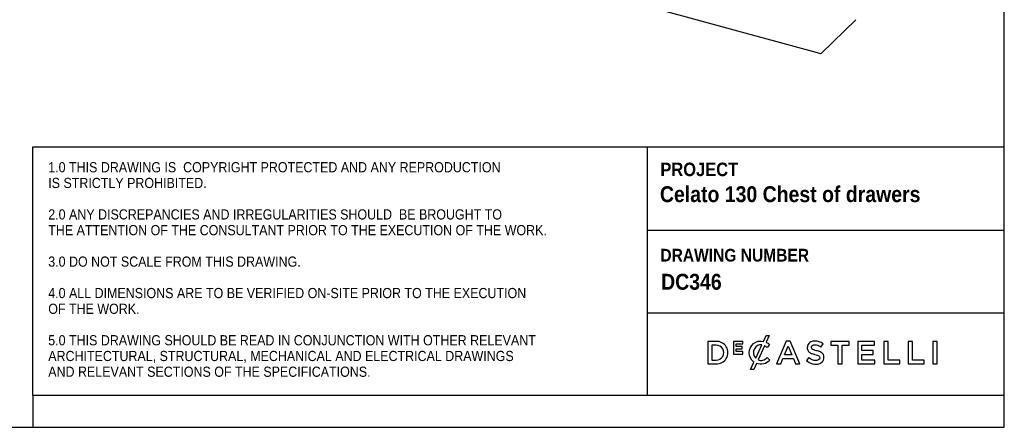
# Model space of a CAD drawing. Header units: millimetres. Extents: x 43 to 4143, y 38 to 2908.
# Tile 3 of 5: x 2598 to 4143, y 38 to 678. Entities that reach past the tile are written whole.
import ezdxf

# ---------------------------------------------------------------- set-up
doc = ezdxf.new("R2010")
doc.units = ezdxf.units.MM
doc.header["$LTSCALE"] = 10
doc.linetypes.add('SLD-Solido', pattern=[0])
doc.layers.add('NOTE', color=3, linetype='SLD-Solido')
doc.layers.add('SCHIZZI', color=9, linetype='Continuous')
doc.styles.add('SLDTEXTSTYLE0', font='GOTHICB.TTF', dxfattribs={"width": 0.913})
doc.styles.add('SLDTEXTSTYLE1', font='Gothic.ttf', dxfattribs={"width": 0.913})

msp = doc.modelspace()

# ---------------------------------------------------------------- linework, layer by layer
for p, q in [((3853.52, 625.19), (3556.13, 706.02)), ((3910.01, 678.12), (3856.22, 625.62))]:
    msp.add_line(p, q)
msp.add_arc((3854.44, 628.14), 3.08, 252.69603, 305.39891)
at = {"layer": 'SCHIZZI', "color": 7}
for p, q in [((3582.99, 478.47), (3582.99, 88.22)), ((3582.99, 347.66), (4143.22, 347.66)), ((3582.99, 218.01), (4143.23, 218.01)), ((3742.96, 155.32), (3742.96, 155.39)), ((3775.02, 168.11), (3774.9, 168.22)), ((3775.15, 143.51), (3775.27, 143.63)), ((2618.8, 88.22), (2618.8, 38.22))]:
    msp.add_line(p, q, dxfattribs=at)
for points in [[(4143.24, 38.22), (4143.05, 2908.22), (43.24, 2908.22), (43.24, 38.22)], [(3731.74, 161.24), (3731.74, 165.07), (3722.52, 165.07), (3722.52, 169.04), (3732.99, 169.04), (3732.99, 172.86), (3718.25, 172.86), (3718.25, 153.31), (3733.13, 153.31), (3733.13, 157.14), (3722.52, 157.14), (3722.52, 161.24)], [(3801.17, 173.35), (3785.67, 137.87), (3792.33, 137.87), (3795.92, 146.29), (3812.18, 146.29), (3815.72, 137.87), (3822.58, 137.87), (3807.12, 173.24), (3807.08, 173.35)], [(3882.23, 167.07), (3882.23, 137.87), (3888.76, 137.87), (3888.76, 167.07), (3899.82, 167.07), (3899.82, 173.1), (3871.17, 173.1), (3871.17, 167.07)], [(3937.39, 152.72), (3937.39, 158.55), (3919.9, 158.55), (3919.9, 167.27), (3939.63, 167.27), (3939.63, 173.1), (3913.42, 173.1), (3913.42, 137.87), (3939.88, 137.87), (3939.88, 143.7), (3919.9, 143.7), (3919.9, 152.72)], [(3954.28, 173.1), (3954.28, 137.87), (3979.09, 137.87), (3979.09, 143.8), (3960.76, 143.8), (3960.76, 173.1)], [(3992.6, 173.1), (3992.6, 137.87), (4017.41, 137.87), (4017.41, 143.8), (3999.07, 143.8), (3999.07, 173.1)], [(4031.26, 137.87), (4037.74, 137.87), (4037.74, 173.1), (4031.26, 173.1)], [(3804.02, 165.41), (3809.79, 152.08), (3798.31, 152.08)]]:
    msp.add_lwpolyline(points, close=True, dxfattribs=at)
msp.add_lwpolyline([(4143.24, 88.22), (2618.8, 88.22), (2618.8, 478.47), (4143.21, 478.47)], dxfattribs=at)
for points in [[(3677.76, 173.1), (3677.76, 137.87), (3690.94, 137.87, 1.0555946), (3690.94, 173.1)], [(3750.38, 140.52, -0.2366566), (3742.96, 155.32, -0.4912249), (3765.33, 173.15), (3769.57, 182.46), (3774.45, 182.46), (3769.6, 171.81, -0.086931), (3775.02, 168.11), (3770.85, 163.31, 0.0663381), (3766.97, 166.2), (3756.89, 144.07, 0.1655168), (3764.45, 143.68, 0.1312269), (3771.09, 147.86), (3775.27, 143.63, -0.3118527), (3754.33, 138.44), (3750.01, 128.94), (3745.11, 128.94)], [(3834.57, 166.5, 0.1311188), (3834.31, 160.65, 0.1847876), (3837.14, 156.07, 0.0813504), (3841.13, 153.95, 0.0253736), (3844.17, 153, -0.009562), (3844.79, 152.82, 0.0143707), (3845.94, 152.55, -0.0350168), (3849.86, 151.45, -0.0561266), (3852.01, 150.44, -0.1416688), (3853.35, 149.03, -0.1598738), (3853.57, 146.4, -0.1633528), (3852.38, 144.49, -0.144581), (3848.91, 143.15, -0.1006576), (3843.31, 143.72, -0.1170031), (3836.63, 147.68), (3832.72, 143.04, 0.1231981), (3841.92, 138.09, 0.0728853), (3848.41, 137.42, 0.1248), (3855.42, 139.39, 0.1648919), (3859.29, 143.79, 0.1911522), (3859.28, 152.3, 0.1722296), (3854.55, 156.51, 0.058826), (3848.73, 158.47, -0.0294775), (3844.26, 159.76, -0.0881481), (3841.66, 161.11, -0.1640119), (3840.56, 162.89, -0.2055022), (3841.09, 165.93, -0.1823737), (3844.26, 167.73, -0.0938067), (3848.59, 167.6, -0.1104678), (3855.39, 164.27), (3858.87, 169.18, 0.0810841), (3852.6, 172.56, 0.0784937), (3846.09, 173.54, 0.1100768), (3839.76, 172.18, 0.2034911)], [(3690.94, 143.8, 1.0217676), (3690.94, 167.17), (3684.24, 167.17), (3684.24, 143.8)], [(3762.72, 167.6, 0.3275059), (3751.13, 161.61, 0.3064575), (3753.15, 146.6)]]:
    msp.add_lwpolyline(points, format="xyb", close=True, dxfattribs=at)

# ---------------------------------------------------------------- texts
at = {"layer": 'NOTE', "color": 7, "attachment_point": 1}
for s, insert, char_height, style in [('1.0 THIS DRAWING IS  COPYRIGHT PROTECTED AND ANY REPRODUCTION', (2642.91, 454.53), 16, 'SLDTEXTSTYLE1'), ('PROJECT', (3603.5, 453.71), 21.167, 'SLDTEXTSTYLE0'), ('IS STRICTLY PROHIBITED.', (2642.91, 429.84), 16, 'SLDTEXTSTYLE1'), ('Celato 130 Chest of drawers', (3602.83, 416.7), 25, 'SLDTEXTSTYLE0'), ('2.0 ANY DISCREPANCIES AND IRREGULARITIES SHOULD  BE BROUGHT TO ', (2642.91, 380.45), 16, 'SLDTEXTSTYLE1'), ('THE ATTENTION OF THE CONSULTANT PRIOR TO THE EXECUTION OF THE WORK.', (2642.91, 355.75), 16, 'SLDTEXTSTYLE1'), ('DRAWING NUMBER', (3603.5, 318.43), 20, 'SLDTEXTSTYLE0'), ('3.0 DO NOT SCALE FROM THIS DRAWING.', (2642.91, 306.36), 16, 'SLDTEXTSTYLE1'), (' DC346', (3596.19, 279.22), 25, 'SLDTEXTSTYLE0'), ('4.0 ALL DIMENSIONS ARE TO BE VERIFIED ON-SITE PRIOR TO THE EXECUTION ', (2642.91, 256.98), 16, 'SLDTEXTSTYLE1'), ('OF THE WORK.', (2642.91, 232.28), 16, 'SLDTEXTSTYLE1'), ('5.0 THIS DRAWING SHOULD BE READ IN CONJUNCTION WITH OTHER RELEVANT ', (2642.91, 182.89), 16, 'SLDTEXTSTYLE1'), ('ARCHITECTURAL, STRUCTURAL, MECHANICAL AND ELECTRICAL DRAWINGS ', (2642.91, 158.2), 16, 'SLDTEXTSTYLE1'), ('AND RELEVANT SECTIONS OF THE SPECIFICATIONS.', (2642.91, 133.5), 16, 'SLDTEXTSTYLE1')]:
    msp.add_mtext(s, dxfattribs=dict(at, insert=insert, char_height=char_height, style=style))

doc.saveas('drawing.dxf')
